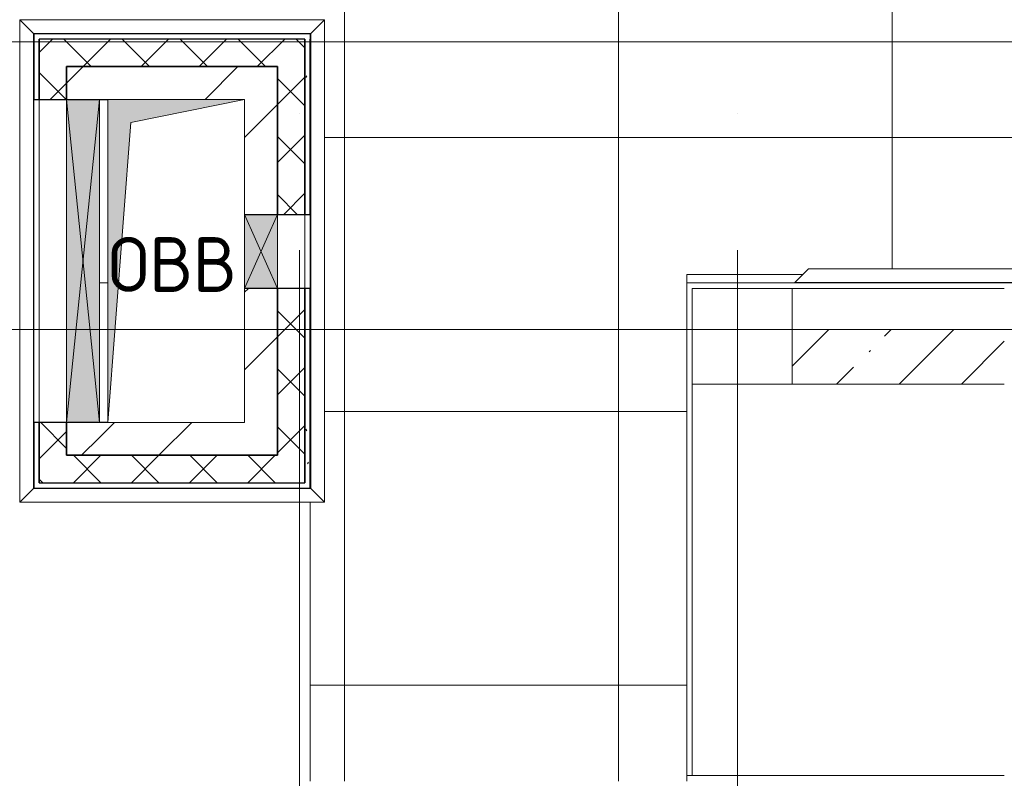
# Model space of a CAD drawing. Header units: millimetres. Extents: x -30540 to 150652, y -11730 to 123410.
# Tile 6 of 113: x -6186 to -2590, y 40660 to 43432. Entities that reach past the tile are written whole.
import ezdxf

# ---------------------------------------------------------------- set-up
doc = ezdxf.new("R2010")
doc.units = ezdxf.units.MM
doc.linetypes.add('ADSK_Линия сетки', pattern=[5000, 4000, -500, 0, -500])
for name, color, linetype, lineweight in [('A-____-NOTE-TEXT', 7, 'Continuous', 18), ('A-FLOR-____-OTLN', 7, 'Continuous', 18), ('A-FLOR-____-PATT', 7, 'Continuous', 18), ('A-GENM-____-OTLN', 7, 'Continuous', 18), ('A-GLAZ-____-MCUT', 7, 'Continuous', 9), ('A-GLAZ-____-OTLN', 7, 'Continuous', 18), ('A-ROOF-____-OTLN', 7, 'Continuous', 18), ('A-ROOF-____-PATT', 7, 'Continuous', 18), ('A-WALL-____-MCUT', 7, 'Continuous', 40), ('A-WALL-____-OTLN', 7, 'Continuous', 18), ('A-WALL-____-PATT', 7, 'Continuous', 40), ('I-WALL-____-MCUT', 7, 'Continuous', 40), ('I-WALL-____-OTLN', 7, 'Continuous', 18), ('M-EQPM-____-OTLN', 7, 'Continuous', 18), ('S-GRID-____-OTLN', 7, 'Continuous', 9)]:
    doc.layers.add(name, color=color, linetype=linetype, lineweight=lineweight)
doc.styles.add('GOST Common', font='GOST_Common.ttf', dxfattribs={"height": 200})
pattern_1 = [(45, (0, 0), (-424.264, 424.264), []), (45, (0, 282.8), (-424.264, 424.264), [])]
pattern_2 = [(45, (0, 0), (-106.066, 106.066), []), (135, (0, 0), (-106.066, -106.066), [])]
pattern_3 = [(45, (21664.7, -28150), (-228.0985, 228.0985), []), (45, (21892.8, -28150), (-228.0985, 228.0985), [403.225, -80.645, 6.706, -73.939])]

# ---------------------------------------------------------------- blocks, each defined once
blk = doc.blocks.new('АР_Отверстие прямоугольное - ОВВ-7467230-Кровля ЭЛ')
at = {"layer": 'A-GLAZ-____-OTLN', "lineweight": 13, "true_color": 0xf0f0f0}
blk.add_hatch(color=7, dxfattribs=at).paths.add_polyline_path([(715, -60), (715, 60), (-465, 60), (-465, -60), (618.1, -60)])
at = {"layer": 'A-GLAZ-____-MCUT', "color": 253, "lineweight": 15, "true_color": 0xaaaaaa}
for p, q in [((-465, 60), (-465, -60)), ((715, 60), (715, -60))]:
    blk.add_line(p, q, dxfattribs=at)
at = {"layer": 'A-GLAZ-____-OTLN', "color": 253, "lineweight": 5, "true_color": 0xaaaaaa}
for p, q in [((715, 60), (-465, -60)), ((-465, 60), (715, -60))]:
    blk.add_line(p, q, dxfattribs=at)
at = {"layer": 'A-GLAZ-____-OTLN', "color": 253, "lineweight": 13, "true_color": 0xaaaaaa}
for p, q in [((715, 60), (-465, 60)), ((-465, 60), (-465, -60)), ((715, -60), (715, 60)), ((-465, -60), (715, -60))]:
    blk.add_line(p, q, dxfattribs=at)
blk = doc.blocks.new('АР_Отверстие прямоугольное - ОВВ-7439186-Кровля ЭЛ')
at = {"layer": 'A-GLAZ-____-OTLN', "lineweight": 13, "true_color": 0xf0f0f0}
blk.add_hatch(color=7, dxfattribs=at).paths.add_polyline_path([(-10, -60), (260, -60), (260, 60), (-10, 60)])
at = {"layer": 'A-GLAZ-____-MCUT', "color": 253, "lineweight": 15, "true_color": 0xaaaaaa}
for p, q in [((-10, 60), (-10, -60)), ((260, 60), (260, -60))]:
    blk.add_line(p, q, dxfattribs=at)
at = {"layer": 'A-GLAZ-____-OTLN', "color": 253, "lineweight": 5, "true_color": 0xaaaaaa}
for p, q in [((260, 60), (-10, -60)), ((-10, 60), (260, -60))]:
    blk.add_line(p, q, dxfattribs=at)
at = {"layer": 'A-GLAZ-____-OTLN', "color": 253, "lineweight": 13, "true_color": 0xaaaaaa}
for p, q in [((260, 60), (-10, 60)), ((-10, 60), (-10, -60)), ((260, -60), (260, 60)), ((-10, -60), (260, -60))]:
    blk.add_line(p, q, dxfattribs=at)
blk = doc.blocks.new('Л_Перекрытие на кровлю - Л_Перекрытие на кровлю-7180993-Кровля ЭЛ')
at = {"layer": 'A-FLOR-____-PATT', "lineweight": 5, "true_color": 0xaaaaaa}
h = blk.add_hatch(dxfattribs=at)
h.set_pattern_fill('FP_5', color=253, style=0, pattern_type=2)
h.set_pattern_definition(pattern_3)
h.paths.add_polyline_path([(19169.4, 13780), (19169.4, 13800), (19105, 13800), (19105, 13780)])
h.paths.add_polyline_path([(18300, 13950), (19075, 13950), (19075, 14150), (18300, 14150)])
h = blk.add_hatch(dxfattribs=at)
h.set_pattern_fill('FP_4', color=253, style=0, pattern_type=2)
h.set_pattern_definition([(48.775, (21085.18, -28150), (-199.8647, 228.0975), []), (48.775, (21285.04, -28150), (-199.8647, 228.0975), [379.091, -75.818, 6.304, -69.514])])
h.paths.add_polyline_path([(19169.4, 13780), (20369.4, 13780), (20369.4, 13800), (19169.4, 13800)])
h = blk.add_hatch(dxfattribs=at)
h.set_pattern_fill('FP_5', color=253, style=0, pattern_type=2)
h.set_pattern_definition(pattern_3)
h.paths.add_polyline_path([(20369.4, 13780), (20375, 13780), (20375, 13800), (20369.4, 13800)])
at = {"layer": 'A-FLOR-____-OTLN', "color": 253, "lineweight": 13, "true_color": 0xaaaaaa}
for p, q in [((18300, 14150), (18300, 13950)), ((19169.4, 13800), (19169.4, 13780)), ((20369.4, 13780), (20369.4, 13800)), ((20375, 13800), (20375, 13780))]:
    blk.add_line(p, q, dxfattribs=at)
blk = doc.blocks.new('АР_Канал вертикальный прямоугольный - ОВВ-7994107-Кровля ЭЛ')
at = {"layer": 'M-EQPM-____-OTLN', "lineweight": 13, "true_color": 0xe2e2e2}
blk.add_hatch(color=254, dxfattribs=at).paths.add_polyline_path([(-250, -590), (-166, 506), (250, 590), (-250, 590), (-250, 9.6)])
at = {"layer": 'M-EQPM-____-OTLN', "color": 253, "lineweight": 13, "true_color": 0xaaaaaa}
for p, q in [((250, 590), (-250, 590)), ((-250, 590), (-250, -590)), ((250, 590), (-250, 590)), ((-250, 590), (-250, -590)), ((-250, -590), (-250, 590)), ((-250, 590), (250, 590)), ((-166, 506), (250, 590)), ((-166, 506), (250, 590)), ((250, 170), (250, 590)), ((250, 590), (250, 170)), ((-250, -590), (-166, 506)), ((-250, -590), (-166, 506)), ((250, -100), (250, 170)), ((250, 170), (250, -100)), ((250, -590), (250, -100)), ((250, -100), (250, -590)), ((-250, -590), (250, -590)), ((250, -590), (-250, -590))]:
    blk.add_line(p, q, dxfattribs=at)
blk = doc.blocks.new('_GM_Dt-St-D_Фартук гнутый из оцинкованной стали_Пристенный_Тип 1__c-верхняя кромка с отгибом_ - ФС-1_3_50х70У100-1_5_t__RAL7016-V20-Кровля ЭЛ')
at = {"layer": 'A-GENM-____-OTLN', "color": 253, "lineweight": 13, "true_color": 0xaaaaaa}
for p, q in [((0, 50), (1113, 50)), ((50, 0), (0, 50)), ((1113, 50), (1063, 0)), ((50, 0), (1063, 0)), ((50, 0), (50, -1.5)), ((1063, -1.5), (1063, 0)), ((71.5, -1.5), (1063, -1.5))]:
    blk.add_line(p, q, dxfattribs=at)
blk = doc.blocks.new('_GM_Dt-St-D_Фартук гнутый из оцинкованной стали_Пристенный_Тип 1__c-верхняя кромка с отгибом_ - ФС-1_3_50х70У100-1_5_t__RAL7016-V21-Кровля ЭЛ')
at = {"layer": 'A-GENM-____-OTLN', "color": 253, "lineweight": 13, "true_color": 0xaaaaaa}
for p, q in [((0, -50), (50, 0)), ((50, 1.5), (50, 0)), ((1063, 0), (50, 0)), ((1041.5, 1.5), (71.5, 1.5)), ((1063, 0), (1063, 1.5)), ((1063, 0), (1113, -50)), ((1113, -50), (0, -50))]:
    blk.add_line(p, q, dxfattribs=at)
blk = doc.blocks.new('_GM_Dt-St-D_Фартук гнутый из оцинкованной стали_Пристенный_Тип 1__c-верхняя кромка с отгибом_ - ФС-1_3_50х70У100-1_5_t__RAL7016-8066119-Кровля ЭЛ')
at = {"layer": 'A-GENM-____-OTLN', "color": 253, "lineweight": 13, "true_color": 0xaaaaaa}
for p, q in [((0, 50), (1763, 50)), ((50, 0), (0, 50)), ((1763, 50), (1713, 0)), ((50, 0), (1713, 0)), ((50, 0), (50, -1.5)), ((1713, -1.5), (1713, 0))]:
    blk.add_line(p, q, dxfattribs=at)
blk = doc.blocks.new('_GM_Dt-St-D_Фартук гнутый из оцинкованной стали_Пристенный_Тип 1__c-верхняя кромка с отгибом_ - ФС-1_3_50х70У100-1_5_t__RAL7016-8066122-Кровля ЭЛ')
at = {"layer": 'A-GENM-____-OTLN', "color": 253, "lineweight": 13, "true_color": 0xaaaaaa}
for p, q in [((50, 1.5), (50, 0)), ((1713, 0), (50, 0)), ((1713, 1.5), (1691.5, 1.5)), ((1713, 0), (1713, 1.5)), ((1713, 0), (1763, -50)), ((0, -50), (50, 0)), ((1763, -50), (0, -50))]:
    blk.add_line(p, q, dxfattribs=at)
blk = doc.blocks.new('_GM_Dt-St-D_Фартук гнутый из оцинкованной стали_Пристенный_Тип 1__c-верхняя кромка с отгибом_ - ФС-1_3_50х70У100-1_5_t__RAL7016-9089318-Кровля ЭЛ')
at = {"layer": 'A-GENM-____-OTLN', "color": 253, "lineweight": 13, "true_color": 0xaaaaaa}
for p, q in [((0, 0), (50, 50)), ((50, 50), (8811.5, 50)), ((0, 0), (8761.5, 0)), ((0, 0), (0, -1.5)), ((0, -1.5), (8740, -1.5))]:
    blk.add_line(p, q, dxfattribs=at)
blk = doc.blocks.new('Наметкина 10_РД_АР_К1_отсоединено_rvt-1-Кровля ЭЛ')
at = {"layer": 'A-ROOF-____-PATT', "lineweight": 5, "true_color": 0xd2d2d2}
h = blk.add_hatch(dxfattribs=at)
h.set_pattern_fill('FP_6', color=254, style=0, pattern_type=2)
h.set_pattern_definition([(0, (0, 0), (0, 1000), []), (90, (0, 0), (-1000, 6e-14), [])])
h.paths.add_polyline_path([(-4928.5, 32164), (8725.3, 32164), (8725.3, 43350), (935.3, 43350), (935.3, 54289), (-1644.7, 54289), (-1644.7, 60150), (-464.7, 60150), (-464.7, 69650), (1013.8, 69650), (1012.3, 81278.5), (-1636.2, 81278.5), (-1636.2, 86641.5), (-564.7, 86641.5), (-564.7, 91950), (655.3, 91950), (655.3, 88074), (1555.3, 88074), (1555.3, 91850), (4135.3, 91850), (4135.3, 88074), (5035.3, 88074), (5035.3, 92950), (-11844.7, 92950), (-11844.7, 87234), (-10944.7, 87234), (-10944.7, 91950), (-8944.7, 91950), (-8944.7, 89950), (-8964.7, 89950), (-8964.7, 81980), (-13264.7, 81980), (-13264.7, 80980), (-7964.7, 80980), (-7964.7, 86374), (-6114.7, 86374), (-6114.7, 91950), (-1664.7, 91950), (-1664.7, 87470), (-2464.7, 87470), (-2464.7, 85540), (-4939.3, 85540), (-4939.3, 83313.9), (-4582.2, 83520), (-4577.2, 83511.3), (-4939.3, 83302.3), (-4939.3, 83171.5), (-3443.5, 83171.5), (-4032.2, 83511.3), (-4027.2, 83520), (-3423.5, 83171.5), (-2708.2, 83170), (-2708.2, 79971.5), (113.8, 79971.5), (113.8, 79650), (135.3, 79650), (135.3, 79350), (113.8, 79350), (113.8, 72890), (-2634.7, 72890), (-2634.7, 77050), (-12364.7, 77050), (-12364.7, 60150), (-3984.5, 60150), (-3984.5, 61050), (-11464.7, 61050), (-11464.7, 66650), (-10005.7, 66650), (-10005.7, 67499.8), (-9905.7, 67499.8), (-9905.7, 66650), (-8064.7, 66650), (-8064.7, 71650), (-8964.7, 71650), (-8964.7, 67650), (-11464.7, 67650), (-11464.7, 76050), (-3634.7, 76050), (-3634.7, 71890), (-1464.7, 71890), (-1464.7, 61050), (-3884.5, 61050), (-3884.5, 60150), (-2644.7, 60150), (-2644.7, 56441.5), (-2423.2, 56439.9), (-2423.2, 55268.5), (-2644.7, 55268.5), (-2644.7, 54289), (-3224.7, 54289), (-3224.3, 49541.5), (-2224.7, 49541.5), (-2224.7, 53389), (-164.7, 53389), (-164.7, 43954), (-5124.7, 43954), (-5123.2, 43431.5), (-5073.2, 43431.5), (-5073.2, 41668.5), (-5124.7, 41668.5), (-5124.7, 40650), (-3749.7, 40650), (-3749.7, 42500), (-3326.2, 42500), (-3304.7, 42521.5), (5456.8, 42521.5), (5456.8, 42500), (7825.3, 42500), (7825.3, 33064), (-5614.7, 33064), (-5614.7, 35439), (-2114.7, 35439), (-2114.7, 36339), (-6514.7, 36339), (-6514.7, 33064), (-11464.7, 33064), (-11464.7, 38676.9), (-8114.7, 38676.9), (-8114.7, 39950), (-11064.7, 39950), (-11062.7, 41950), (-8114.7, 41949), (-8114.7, 46108.5), (-5124.7, 46108.5), (-5124.7, 43980), (-4214.7, 43980), (-4214.7, 47208.5), (-6206.2, 47208.5), (-6206.2, 47964), (-9014.7, 47964), (-9015.7, 42949), (-11464.7, 42949), (-11464.7, 55136), (-12364.7, 55136), (-12364.7, 32164)])
at = {"layer": 'A-WALL-____-PATT', "lineweight": 5, "true_color": 0xaaaaaa}
h = blk.add_hatch(dxfattribs=at)
h.set_pattern_fill('FP_3', color=253, style=0, pattern_type=2)
h.set_pattern_definition(pattern_2)
h.paths.add_polyline_path([(-5144.7, 43260), (-5144.7, 43360), (-6114.7, 43360), (-6114.7, 43260), (-5244.7, 43260)])
h = blk.add_hatch(dxfattribs=at)
h.set_pattern_fill('FP_8', color=253, style=0, pattern_type=2)
h.set_pattern_definition([(0, (0, 0), (406.4, 101.6), [6.706, -298.094, 6.706, -298.094, -1625.6]), (0, (0, 0), (406.4, 101.6), [-609.6, 6.706, -602.894, 6.706, -298.094, -711.2]), (0, (0, 0), (406.4, 101.6), [-1524, 6.706, -196.494, 6.706, -501.294]), (120, (152.4, 50.8), (-291.18818, 301.15272), [6.706, -298.094, 6.706, -298.094, -1625.6]), (120, (152.4, 50.8), (-291.18818, 301.15272), [-609.6, 6.706, -602.894, 6.706, -298.094, -711.2]), (120, (152.4, 50.8), (-291.18818, 301.15272), [-1524, 6.706, -196.494, 6.706, -501.294]), (240, (203.2, 254), (-115.21182, -402.75272), [6.706, -298.094, 6.706, -298.094, -1625.6]), (240, (203.2, 254), (-115.21182, -402.75272), [-609.6, 6.706, -602.894, 6.706, -298.094, -711.2]), (240, (203.2, 254), (-115.21182, -402.75272), [-1524, 6.706, -196.494, 6.706, -501.294])])
h.paths.add_polyline_path([(-5124.7, 41720), (-5124.7, 42450), (-5144.7, 42450), (-5144.7, 41720)])
h.paths.add_polyline_path([(-5124.7, 42720), (-5124.7, 43360), (-5144.7, 43360), (-5144.7, 42720)])
h = blk.add_hatch(dxfattribs=at)
h.set_pattern_fill('FP_3', color=253, style=0, pattern_type=2)
h.set_pattern_definition(pattern_2)
h.paths.add_polyline_path([(-6014.7, 41740), (-6014.7, 41960), (-6114.7, 41960), (-6114.7, 41740)])
h.paths.add_polyline_path([(-6014.7, 43140), (-6014.7, 43260), (-6114.7, 43260), (-6114.7, 43140)])
h = blk.add_hatch(dxfattribs=at)
h.set_pattern_fill('FP_2', color=253, style=0, pattern_type=2)
h.set_pattern_definition(pattern_1)
h.paths.add_polyline_path([(-5894.7, 41840), (-5894.7, 41960), (-6014.7, 41960), (-6014.7, 41840)])
h.paths.add_polyline_path([(-5894.7, 43140), (-5894.7, 43260), (-6014.7, 43260), (-6014.7, 43140)])
h = blk.add_hatch(dxfattribs=at)
h.set_pattern_fill('FP_2', color=253, style=0, pattern_type=2)
h.set_pattern_definition(pattern_1)
h.paths.add_polyline_path([(-5364.7, 43140), (-5364.7, 43260), (-5894.7, 43260), (-5894.7, 43140), (-5780.7, 43140)])
h = blk.add_hatch(dxfattribs=at)
h.set_pattern_fill('FP_2', color=253, style=0, pattern_type=2)
h.set_pattern_definition(pattern_1)
h.paths.add_polyline_path([(-5364.7, 41840), (-5244.7, 41840), (-5244.7, 42450), (-5364.7, 42450), (-5364.7, 41960)])
h.paths.add_polyline_path([(-5244.7, 42720), (-5244.7, 43260), (-5364.7, 43260), (-5364.7, 42720)])
h = blk.add_hatch(dxfattribs=at)
h.set_pattern_fill('FP_3', color=253, style=0, pattern_type=2)
h.set_pattern_definition(pattern_2)
h.paths.add_polyline_path([(-5144.7, 41740), (-5144.7, 42450), (-5244.7, 42450), (-5244.7, 41740)])
h.paths.add_polyline_path([(-5144.7, 42720), (-5144.7, 43260), (-5244.7, 43260), (-5244.7, 42720)])
h = blk.add_hatch(dxfattribs=at)
h.set_pattern_fill('FP_2', color=253, style=0, pattern_type=2)
h.set_pattern_definition(pattern_1)
h.paths.add_polyline_path([(-5364.7, 41840), (-5364.7, 41960), (-5894.7, 41960), (-5894.7, 41840), (-5780.7, 41840)])
h = blk.add_hatch(dxfattribs=at)
h.set_pattern_fill('FP_3', color=253, style=0, pattern_type=2)
h.set_pattern_definition(pattern_2)
h.paths.add_polyline_path([(-5244.7, 41740), (-5244.7, 41840), (-6014.7, 41840), (-6014.7, 41740)])
at = {"layer": 'A-FLOR-____-OTLN', "color": 253, "lineweight": 13, "true_color": 0xaaaaaa}
for p, q in [((-3364.7, 42100), (-3364.7, 42300)), ((-2589.7, 42100), (-3729.7, 42100)), ((-3729.7, 42100), (-3729.7, 40670))]:
    blk.add_line(p, q, dxfattribs=at)
at = {"layer": 'A-ROOF-____-OTLN', "color": 253, "lineweight": 13, "true_color": 0xaaaaaa}
for p, q in [((-3749.7, 40670), (-3749.7, 42500)), ((-3749.7, 42500), (-3326.2, 42500)), ((-5864.7, 42470), (-5894.7, 42470)), ((-5894.7, 42470), (-5864.7, 42470)), ((-3354.7, 42470), (-3749.7, 42470)), ((-3749.7, 42470), (-3354.7, 42470)), ((-3729.7, 42100), (-3729.7, 42450)), ((-3729.7, 42450), (-3364.7, 42450)), ((-5124.7, 41668.5), (-5124.7, 40650))]:
    blk.add_line(p, q, dxfattribs=at)
at = {"layer": 'A-WALL-____-MCUT', "color": 253, "lineweight": 30, "true_color": 0xaaaaaa}
for p, q in [((-6134.7, 43380), (-6134.7, 43140)), ((-6114.7, 43380), (-6134.7, 43380)), ((-5144.7, 43360), (-6114.7, 43360)), ((-6114.7, 43360), (-6114.7, 43260)), ((-6114.7, 43140), (-6114.7, 43360)), ((-5144.7, 43260), (-5144.7, 43360)), ((-5144.7, 43360), (-5144.7, 42720)), ((-5124.7, 42720), (-5124.7, 43360)), ((-6114.7, 43260), (-6114.7, 43140)), ((-6014.7, 43260), (-5244.7, 43260)), ((-6014.7, 43140), (-6014.7, 43260)), ((-5244.7, 43260), (-5244.7, 42720)), ((-5144.7, 42720), (-5144.7, 43260)), ((-6134.7, 43140), (-6114.7, 43140)), ((-6114.7, 43140), (-6014.7, 43140)), ((-5244.7, 42720), (-5144.7, 42720)), ((-5144.7, 42720), (-5124.7, 42720)), ((-5144.7, 42450), (-5244.7, 42450)), ((-5244.7, 42450), (-5244.7, 41840)), ((-5144.7, 41740), (-5144.7, 42450)), ((-5124.7, 42450), (-5144.7, 42450)), ((-5144.7, 42450), (-5144.7, 41740)), ((-5124.7, 41720), (-5124.7, 42450)), ((-6134.7, 41960), (-6134.7, 41720)), ((-6114.7, 41960), (-6134.7, 41960)), ((-6114.7, 41960), (-6114.7, 41740)), ((-6014.7, 41960), (-6114.7, 41960)), ((-6114.7, 41740), (-6114.7, 41960)), ((-6014.7, 41840), (-6014.7, 41960)), ((-5244.7, 41840), (-6014.7, 41840)), ((-6134.7, 41720), (-6114.7, 41720)), ((-6114.7, 41740), (-6014.7, 41740)), ((-6014.7, 41740), (-5244.7, 41740)), ((-5244.7, 41740), (-5144.7, 41740)), ((-5144.7, 41720), (-5124.7, 41720))]:
    blk.add_line(p, q, dxfattribs=at)
at = {"layer": 'A-WALL-____-OTLN', "color": 253, "lineweight": 13, "true_color": 0xaaaaaa}
for p, q in [((-6134.7, 41960), (-6134.7, 43140)), ((-6114.7, 41960), (-6114.7, 43140)), ((-6014.7, 43140), (-6114.7, 43140)), ((-6114.7, 43140), (-6114.7, 41960)), ((-6014.7, 43140), (-6014.7, 41960)), ((-5244.7, 42450), (-5244.7, 42720)), ((-5144.7, 42720), (-5144.7, 42450)), ((-5144.7, 42450), (-5144.7, 42720)), ((-5124.7, 42720), (-5124.7, 42450)), ((-3364.7, 42450), (-2589.7, 42450)), ((-3364.7, 42450), (-3364.7, 42300)), ((-2589.7, 42300), (-3364.7, 42300)), ((-6014.7, 41960), (-6114.7, 41960)), ((-3749.7, 40670), (-2589.7, 40670)), ((-3749.7, 40670), (-3749.7, 40650))]:
    blk.add_line(p, q, dxfattribs=at)
at = {"layer": 'I-WALL-____-MCUT', "color": 253, "lineweight": 30, "true_color": 0xaaaaaa}
for p, q in [((-6014.7, 43260), (-6014.7, 43140)), ((-5894.7, 43260), (-6014.7, 43260)), ((-5364.7, 43260), (-5894.7, 43260)), ((-5244.7, 43260), (-5364.7, 43260)), ((-5244.7, 42720), (-5244.7, 43260)), ((-6014.7, 43140), (-5894.7, 43140)), ((-5894.7, 43140), (-5864.7, 43140)), ((-5364.7, 42720), (-5244.7, 42720)), ((-5244.7, 42450), (-5364.7, 42450)), ((-5244.7, 41840), (-5244.7, 42450)), ((-6014.7, 41960), (-6014.7, 41840)), ((-5894.7, 41960), (-6014.7, 41960)), ((-5864.7, 41960), (-5894.7, 41960)), ((-6014.7, 41840), (-5894.7, 41840)), ((-5894.7, 41840), (-5364.7, 41840)), ((-5364.7, 41840), (-5244.7, 41840))]:
    blk.add_line(p, q, dxfattribs=at)
at = {"layer": 'I-WALL-____-OTLN', "color": 253, "lineweight": 13, "true_color": 0xaaaaaa}
for p, q in [((-6014.7, 41960), (-6014.7, 43140)), ((-5894.7, 43140), (-6014.7, 43140)), ((-5894.7, 43140), (-5894.7, 41960)), ((-5244.7, 42720), (-5244.7, 42450)), ((-6014.7, 41960), (-5894.7, 41960))]:
    blk.add_line(p, q, dxfattribs=at)
at = {"layer": 'A-FLOR-____-OTLN', "color": 254, "lineweight": 13, "true_color": 0xd4d4d4}
blk.add_blockref('Л_Перекрытие на кровлю - Л_Перекрытие на кровлю-7180993-Кровля ЭЛ', (-21664.7, 28150), dxfattribs=at)
at = {"layer": 'A-GENM-____-OTLN', "color": 254, "lineweight": 13, "true_color": 0xd4d4d4}
for name, p in [('_GM_Dt-St-D_Фартук гнутый из оцинкованной стали_Пристенный_Тип 1__c-верхняя кромка с отгибом_ - ФС-1_3_50х70У100-1_5_t__RAL7016-V20-Кровля ЭЛ', (-6186.2, 43381.5)), ('_GM_Dt-St-D_Фартук гнутый из оцинкованной стали_Пристенный_Тип 1__c-верхняя кромка с отгибом_ - ФС-1_3_50х70У100-1_5_t__RAL7016-9089318-Кровля ЭЛ', (-3354.7, 42471.5)), ('_GM_Dt-St-D_Фартук гнутый из оцинкованной стали_Пристенный_Тип 1__c-верхняя кромка с отгибом_ - ФС-1_3_50х70У100-1_5_t__RAL7016-V21-Кровля ЭЛ', (-6186.2, 41718.5))]:
    blk.add_blockref(name, p, dxfattribs=at)
for name, p, rotation in [('_GM_Dt-St-D_Фартук гнутый из оцинкованной стали_Пристенный_Тип 1__c-верхняя кромка с отгибом_ - ФС-1_3_50х70У100-1_5_t__RAL7016-8066119-Кровля ЭЛ', (-6136.2, 41668.5), 89.99999999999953), ('_GM_Dt-St-D_Фартук гнутый из оцинкованной стали_Пристенный_Тип 1__c-верхняя кромка с отгибом_ - ФС-1_3_50х70У100-1_5_t__RAL7016-8066122-Кровля ЭЛ', (-5123.2, 41668.5), 89.99999999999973)]:
    blk.add_blockref(name, p, dxfattribs=dict(at, rotation=rotation))
at = {"layer": 'A-GLAZ-____-OTLN', "color": 254, "lineweight": 13, "true_color": 0xd4d4d4}
for name, p, rotation in [('АР_Отверстие прямоугольное - ОВВ-7467230-Кровля ЭЛ', (-5954.7, 42675), 269.9999999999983), ('АР_Отверстие прямоугольное - ОВВ-7439186-Кровля ЭЛ', (-5304.7, 42460), 89.99999999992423)]:
    blk.add_blockref(name, p, dxfattribs=dict(at, rotation=rotation))
at = {"layer": 'M-EQPM-____-OTLN', "color": 254, "lineweight": 13, "true_color": 0xd4d4d4}
blk.add_blockref('АР_Канал вертикальный прямоугольный - ОВВ-7994107-Кровля ЭЛ', (-5614.7, 42550), dxfattribs=at)
at = {"layer": 'A-____-NOTE-TEXT', "color": 253, "lineweight": 5, "true_color": 0xaaaaaa, "insert": (-5862.9, 42637.2), "char_height": 200, "width": 609.282, "attachment_point": 1, "style": 'GOST Common'}
blk.add_mtext('ОВВ', dxfattribs=at)

msp = doc.modelspace()

# ---------------------------------------------------------------- linework, layer by layer
at = {"layer": 'S-GRID-____-OTLN', "color": 253, "linetype": 'ADSK_Линия сетки', "true_color": 0xaaaaaa}
for p, q in [((-5164.7, 23589.3), (-5164.7, 98105.9)), ((-3564.7, 23589.3), (-3564.7, 45894.3)), ((17726.8, 43350), (-26364.3, 43350)), ((17726.8, 42300), (-26364.3, 42300))]:
    msp.add_line(p, q, dxfattribs=at)

# ---------------------------------------------------------------- block references
at = {"lineweight": 5}
msp.add_blockref('Наметкина 10_РД_АР_К1_отсоединено_rvt-1-Кровля ЭЛ', (0, 0), dxfattribs=at)

doc.saveas('drawing.dxf')
